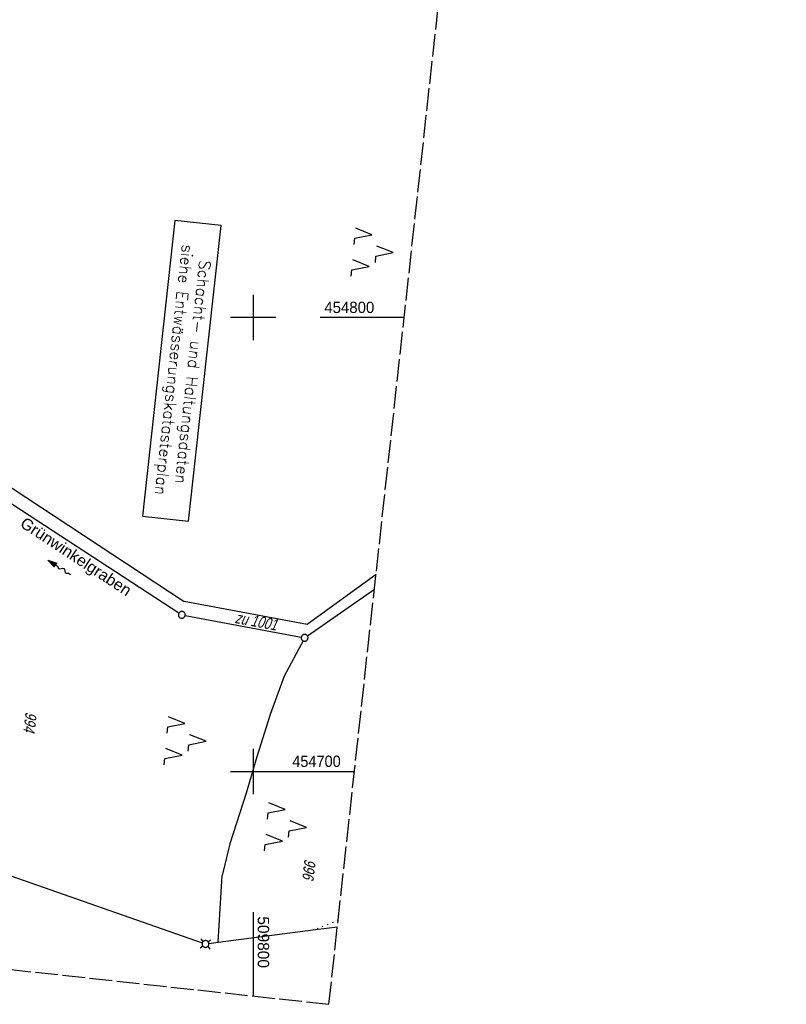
# Model space of a CAD drawing. Extents: x 509531 to 509917, y 454649 to 455599.
# Tile 6 of 26: x 509749 to 509917, y 454649 to 454866. Entities that reach past the tile are written whole.
import ezdxf

# ---------------------------------------------------------------- set-up
doc = ezdxf.new("R2010")
doc.units = 0
doc.header["$LTSCALE"] = 10
doc.header["$MEASUREMENT"] = 0
for name, pattern in [('LT00', [0]), ('LT14', [0.6, 0.5, -0.1]), ('PUNKTX2_STR', [0.6, 0.1, -0.5])]:
    doc.linetypes.add(name, pattern=pattern)
doc.layers.get('0').update_dxf_attribs({"linetype": 'LT00'})
for name, color, linetype in [('--EL_TEXT_KASTEN', 182, 'Continuous'), ('--FLIEßRICHTPFEIL', 180, 'Continuous'), ('DFK_FLUR_NR', 250, 'LT00'), ('DFK_GZPKT', 250, 'LT00'), ('DFK_KATASTER', 250, 'LT00'), ('DFK_NUTZUNG', 250, 'LT00'), ('DFK_NUTZUNGSGRENZE', 70, 'PUNKTX2_STR'), ('GEWÄSSERNAME', 255, 'Continuous'), ('V116_RASTER', 250, 'LT00'), ('V117_RASTER', 250, 'LT00')]:
    doc.layers.add(name, color=color, linetype=linetype)
doc.layers.add('-BLATT_116-RAND', color=7, linetype='LT14', plot=False)
doc.styles.add('Beschrift', font='ARIAL.TTF')
doc.styles.add('ROMANS', font='romans.shx', dxfattribs={"width": 0.8})
doc.styles.get("Standard").update_dxf_attribs({"font": 'ARIAL.TTF'})

# ---------------------------------------------------------------- blocks, each defined once
blk = doc.blocks.new('SYMB7030')
at = {"color": 0, "linetype": 'ByBlock'}
for p, q in [((-0.353695, 0.353695), (-0.697, 0.697)), ((0.353695, 0.353695), (0.697, 0.697)), ((-0.353695, -0.353695), (-0.697, -0.697)), ((0.353695, -0.353695), (0.697, -0.697))]:
    blk.add_line(p, q, dxfattribs=at)
for points in [[(-0.031408, 0.499213), (-0.093728, 0.49134), (-0.15457, 0.475719), (-0.212975, 0.452595), (-0.268021, 0.422333), (-0.31884, 0.385411), (-0.36463, 0.342411), (-0.40467, 0.29401), (-0.438329, 0.240973), (-0.465074, 0.184136), (-0.484486, 0.124395), (-0.496256, 0.062692), (-0.5002, 0)], [(-0.5002, 0), (-0.496256, -0.062692), (-0.484486, -0.124395), (-0.465074, -0.184136), (-0.438329, -0.240973), (-0.404671, -0.29401), (-0.36463, -0.342411), (-0.31884, -0.385411), (-0.268021, -0.422333), (-0.212975, -0.452595), (-0.15457, -0.475719), (-0.093728, -0.49134), (-0.031408, -0.499213), (0.031408, -0.499213), (0.093728, -0.49134), (0.15457, -0.475719), (0.212975, -0.452595), (0.268021, -0.422333), (0.31884, -0.385411), (0.36463, -0.342411), (0.404671, -0.29401), (0.438329, -0.240973), (0.465075, -0.184136), (0.484486, -0.124395), (0.496256, -0.062692), (0.500201, 0)], [(0.5002, 0), (0.496256, 0.062692), (0.484485, 0.124395), (0.465074, 0.184136), (0.438329, 0.240973), (0.40467, 0.29401), (0.36463, 0.34241), (0.31884, 0.385411), (0.268021, 0.422333), (0.212975, 0.452595), (0.15457, 0.475719), (0.093728, 0.49134), (0.031408, 0.499213), (-0.031408, 0.499213)]]:
    blk.add_lwpolyline(points, dxfattribs=at)
blk = doc.blocks.new('SYMB7010')
at = {"color": 0, "linetype": 'ByBlock'}
for points in [[(-0.031408, 0.499213), (-0.093728, 0.49134), (-0.15457, 0.475719), (-0.212975, 0.452595), (-0.268021, 0.422333), (-0.31884, 0.385411), (-0.36463, 0.342411), (-0.40467, 0.29401), (-0.438329, 0.240973), (-0.465074, 0.184136), (-0.484486, 0.124395), (-0.496256, 0.062692), (-0.5002, 0)], [(-0.5002, 0), (-0.496256, -0.062692), (-0.484486, -0.124395), (-0.465075, -0.184136), (-0.438329, -0.240973), (-0.404671, -0.29401), (-0.36463, -0.342411), (-0.31884, -0.385411), (-0.268021, -0.422333), (-0.212975, -0.452595), (-0.154571, -0.475719), (-0.093728, -0.49134), (-0.031408, -0.499213), (0.031408, -0.499213)], [(0.5002, 0), (0.496256, 0.062692), (0.484485, 0.124395), (0.465074, 0.184136), (0.438329, 0.240973), (0.40467, 0.29401), (0.36463, 0.342411), (0.31884, 0.385411), (0.268021, 0.422333), (0.212975, 0.452595), (0.15457, 0.475719), (0.093728, 0.49134), (0.031408, 0.499213), (-0.031408, 0.499213)], [(0.031408, -0.499213), (0.093728, -0.491341), (0.15457, -0.475719), (0.212975, -0.452595), (0.268021, -0.422333), (0.31884, -0.385411), (0.36463, -0.342411), (0.404671, -0.294011), (0.438329, -0.240974), (0.465075, -0.184136), (0.484486, -0.124395), (0.496256, -0.062692), (0.500201, 0)]]:
    blk.add_lwpolyline(points, dxfattribs=at)
blk = doc.blocks.new('FLIEßRICHTPFEIL')
at = {"layer": '--FLIEßRICHTPFEIL'}
blk.add_hatch(color=256, dxfattribs=at).paths.add_polyline_path([(-1.95, 0.4875), (-1.95, -0.4875), (0, 0)])
for p, q in [((-1.95, 0.4875), (-1.95, -0.4875)), ((-1.95, 0.4875), (0, 0)), ((0, 0), (-1.95, -0.4875))]:
    blk.add_line(p, q, dxfattribs=at)
at = {"layer": '--FLIEßRICHTPFEIL', "start_tangent": (-1, 0), "end_tangent": (-1, 0)}
blk.add_spline([(-1.95, 0), (-2.4375, 0), (-2.925, 0.325), (-3.4125, 0), (-3.9, -0.325), (-4.3875, 0), (-4.875, 0.325), (-5.3625, 0), (-5.85, 0)], degree=3, dxfattribs=at)
blk = doc.blocks.new('SYMB7221')
at = {"color": 0, "linetype": 'ByBlock'}
for p, q in [((0, 0.435), (-0.11, 0.065)), ((0.11, 0.065), (0, 0.435)), ((0.25, 0.065), (0.11, 0.065)), ((-0.35, -0.065), (-0.46, -0.435)), ((0.35, -0.065), (0.24, -0.435))]:
    blk.add_line(p, q, dxfattribs=at)
for points in [[(-0.1, -0.435), (-0.24, -0.435), (-0.35, -0.065)], [(0.6, -0.435), (0.46, -0.435), (0.35, -0.065)]]:
    blk.add_lwpolyline(points, dxfattribs=at)

msp = doc.modelspace()

# ---------------------------------------------------------------- linework, layer by layer
at = {"layer": '--EL_TEXT_KASTEN'}
msp.add_lwpolyline([(509782.74, 454821.38), (509775.61, 454756.28), (509785.78, 454755.17), (509792.91, 454820.26)], close=True, dxfattribs=at)
at = {"layer": '-BLATT_116-RAND'}
msp.add_lwpolyline([(509632.05, 455599.46), (509531.37, 454679.95), (509816.66, 454648.72), (509917.34, 455568.22), (509632.05, 455599.46)], dxfattribs=at)
at = {"layer": 'DFK_KATASTER'}
for p, q in [((509732.18, 454772.09), (509784.83, 454737.46)), ((509731.46, 454769), (509783.65, 454734.92)), ((509827.03, 454743.42), (509811.86, 454732.4)), ((509811.93, 454729.88), (509826.67, 454740.16)), ((509811.86, 454732.4), (509784.83, 454737.46)), ((509785.02, 454734.37), (509810.57, 454729.59)), ((509810.96, 454728.79), (509806.82, 454721)), ((509806.82, 454721), (509803.73, 454712.54)), ((509803.73, 454712.54), (509800.78, 454703.2)), ((509800.78, 454703.2), (509798.43, 454695.26)), ((509798.43, 454695.26), (509794.82, 454684.05)), ((509708.92, 454690.25), (509788.78, 454662.26)), ((509794.82, 454684.05), (509793.14, 454677.1)), ((509792.31, 454662.41), (509793.14, 454677.1)), ((509792.31, 454662.41), (509813.68, 454665.16)), ((509813.68, 454665.16), (509818.53, 454665.79)), ((509790.23, 454662.11), (509792.31, 454662.41))]:
    msp.add_line(p, q, dxfattribs=at)
at = {"layer": 'DFK_NUTZUNGSGRENZE', "ltscale": 0.2}
msp.add_line((509818.68, 454667.18), (509813.68, 454665.16), dxfattribs=at)
at = {"layer": 'V116_RASTER'}
for p, q in [((509800, 454805), (509800, 454795)), ((509805, 454800), (509795, 454800)), ((509833.23, 454800), (509814.73, 454800)), ((509800, 454705), (509800, 454695)), ((509795, 454700), (509822.28, 454700)), ((509800, 454669.04), (509800, 454650.54))]:
    msp.add_line(p, q, dxfattribs=at)
at = {"layer": 'V117_RASTER'}
msp.add_line((509795, 454700), (509805, 454700), dxfattribs=at)

# ---------------------------------------------------------------- block references
at = {"layer": '--FLIEßRICHTPFEIL', "rotation": 147.9502968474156}
msp.add_blockref('FLIEßRICHTPFEIL', (509754.82, 454746.52), dxfattribs=at)
at = {"layer": 'DFK_GZPKT', "xscale": 1.500000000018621, "yscale": 1.5, "zscale": 1.5, "rotation": 264.7377099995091}
for name, p in [('SYMB7010', (509784.28, 454734.51)), ('SYMB7010', (509811.31, 454729.45)), ('SYMB7030', (509789.49, 454662.01))]:
    msp.add_blockref(name, p, dxfattribs=at)
at = {"layer": 'DFK_NUTZUNG', "xscale": 10.00000000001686, "yscale": 10, "zscale": 10, "rotation": 264.7377100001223}
for p in [(509826.46, 454814.7), (509785.29, 454707.06), (509807.38, 454688.1)]:
    msp.add_blockref('SYMB7221', p, dxfattribs=at)

# ---------------------------------------------------------------- texts
at = {"layer": '--EL_TEXT_KASTEN', "insert": (509784.26, 454788.27), "char_height": 2.5, "attachment_point": 5, "rotation": 263.7513, "style": 'ROMANS'}
msp.add_mtext('{\\W1;Schacht- und Haltungsdaten\\Psiehe Entwässerungskatasterplan}', dxfattribs=at)
at = {"layer": 'DFK_FLUR_NR', "oblique": 13.754, "width": 0.75}
for s, rotation, p in [('zu 1001', 349.5078, (509795.85, 454732.74)), ('994', 263.7513, (509749.9, 454713.21)), ('996', 263.7513, (509811.29, 454680.81))]:
    msp.add_text(s, height=2.5, rotation=rotation, dxfattribs=at).set_placement(p)
at = {"layer": 'GEWÄSSERNAME', "insert": (509748.06, 454753.46), "char_height": 2.5, "attachment_point": 7, "rotation": 326.6436, "style": 'Beschrift'}
msp.add_mtext('Grünwinkelgraben', dxfattribs=at)
at = {"layer": 'V116_RASTER'}
for s, rotation, width, p in [(' 454800', -0.0012, 0.944, (509814.73, 454801)), (' 509800', -90.0012, 0.976, (509801, 454669.04))]:
    msp.add_text(s, height=2.5, rotation=rotation, dxfattribs=dict(at, width=width)).set_placement(p)
at = {"layer": 'V117_RASTER', "width": 0.915}
msp.add_text(' 454700', height=2.5, rotation=0.0007, dxfattribs=at).set_placement((509807.71, 454701))

doc.saveas('drawing.dxf')
